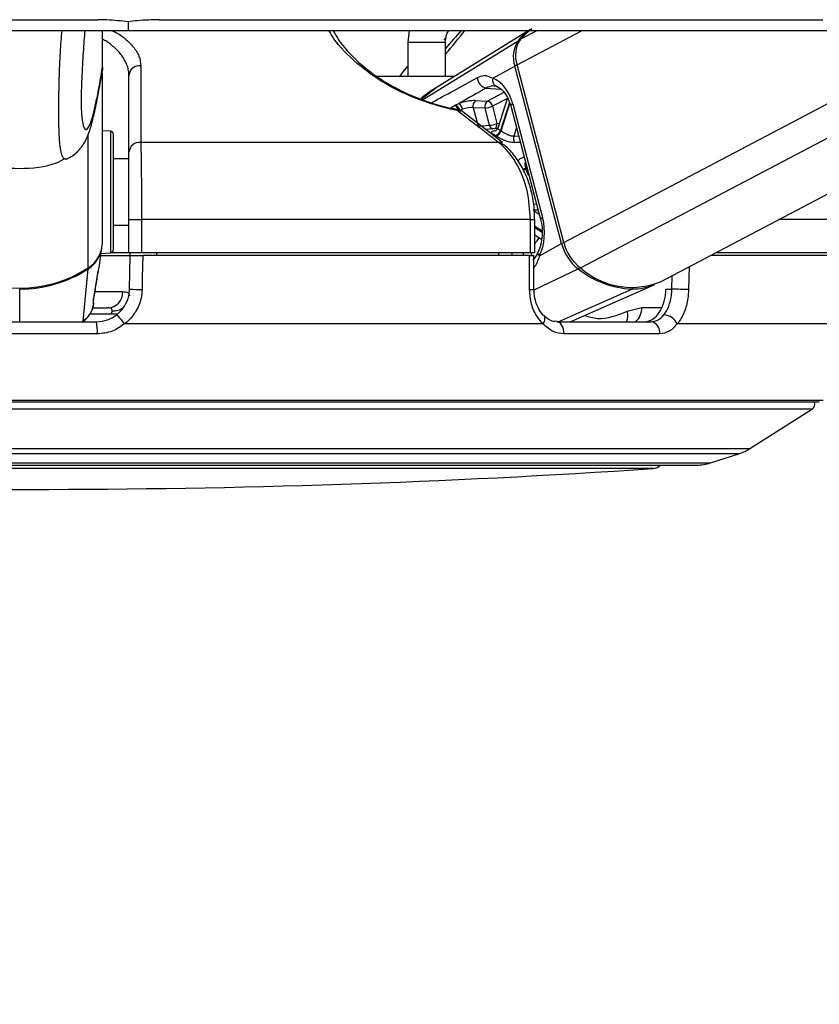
# Model space of a CAD drawing. Header units: millimetres. Extents: x 20 to 26560, y 40 to 18133.
# Tile 45 of 97: x 12956 to 13101, y 5840 to 6019. Entities that reach past the tile are written whole.
import ezdxf

# ---------------------------------------------------------------- set-up
doc = ezdxf.new("R2010")
doc.units = ezdxf.units.MM
doc.header["$LTSCALE"] = 2
doc.layers.add('COMPONENT_GEOMETRY', color=7, linetype='Continuous')
doc.styles.add('SLDTEXTSTYLE0', font='TXT', dxfattribs={"width": 0.75})
doc.dimstyles.new('SLDDIMSTYLE1', dxfattribs={"dimtxt": 150, "dimasz": 6.604, "dimexe": 0, "dimexo": 0.0625, "dimgap": 37.5, "dimtad": 0, "dimtih": 1, "dimtoh": 1, "dimdec": 0, "dimrnd": 1e-09, "dimzin": 12, "dimdsep": 46, "dimtxsty": 'SLDTEXTSTYLE0', "dimsah": 1, "dimcen": 0.09, "dimadec": 0, "dimazin": 3, "dimtfac": 1, "dimtdec": 0, "dimtofl": 0, "dimtmove": 0, "dimatfit": 3, "dimfxl": 1, "dimfrac": 2, "dimtolj": 1, "dimtzin": 12, "dimarcsym": 0})

# ---------------------------------------------------------------- blocks, each defined once
blk = doc.blocks.new('_D_4')
at = {"layer": 'COMPONENT_GEOMETRY', "color": 7}
for p, q in [((16972.58, 6016.65), (14872.65, 6016.65)), ((14879, 6016.65), (14879, 4080)), ((14578.89, 4049.53), (14533.19, 4049.53)), ((14533.19, 4049.53), (14533.19, 3811.41)), ((15179.1, 4049.53), (15224.8, 4049.53)), ((15224.8, 4049.53), (15224.8, 3811.41)), ((14533.19, 3811.41), (14578.89, 3811.41)), ((15224.8, 3811.41), (15179.1, 3811.41)), ((14879, 1650.33), (14879, 3586.98)), ((9299, 1650.33), (14885.35, 1650.33))]:
    blk.add_line(p, q, dxfattribs=at)
for points in [[(14879, 6016.65), (14877.98, 6010.05), (14880.01, 6010.05)], [(14879, 1650.33), (14880.01, 1656.93), (14877.98, 1656.93)]]:
    blk.add_solid(points, dxfattribs=at)
at = {"layer": 'COMPONENT_GEOMETRY', "color": 7, "char_height": 150, "attachment_point": 1, "style": 'SLDTEXTSTYLE0'}
for s, insert in [('7\'1.95"', (14578.89, 4004.77)), ('2183mm', (14469.83, 3780.34))]:
    blk.add_mtext(s, dxfattribs=dict(at, insert=insert))

msp = doc.modelspace()

# ---------------------------------------------------------------- linework, layer by layer
at = {"color": 7, "linetype": 'Continuous', "lineweight": 25}
for p, q in [((12975.38, 6018.23), (12975.38, 6016.65)), ((12970.7, 6010.02), (12970.7, 6016.65)), ((13026.29, 6016.65), (13026.07, 6014.51)), ((13047.98, 6016.65), (13031.08, 6006.19)), ((13071.84, 5971.1), (13158.43, 6016.65)), ((13026.07, 6014.51), (13026.07, 6008.36)), ((13032.87, 6008.36), (13032.87, 6014.51)), ((12970.7, 6010.02), (12970.7, 6010.01)), ((13041.44, 6007.98), (13045.43, 6010.21)), ((13053.9, 5978.02), (13045.43, 6010.21)), ((13054.3, 5978.24), (13045.83, 6010.43)), ((12970.7, 5978.24), (12970.7, 6008.89)), ((12975.5, 5994.61), (12975.5, 6008.5)), ((13034.6, 6003.1), (13035.3, 6003.43)), ((13038.31, 6003.95), (13040.45, 6003.86)), ((13041.37, 6002.92), (13042.19, 5999.81)), ((13044.12, 6004.43), (13042.34, 5998.95)), ((13044.69, 6002.98), (13050.11, 5982.36)), ((13045.05, 6003.36), (13050.47, 5982.74)), ((13035.94, 6002.37), (13035.46, 6002.17)), ((13035.58, 6002.03), (13035.63, 6001.99)), ((13043.19, 5996.36), (13035.69, 6002.15)), ((13037.89, 6002.66), (13038.78, 5999.3)), ((13040.04, 6002.57), (13037.89, 6002.66)), ((13040.86, 5999.46), (13040.04, 6002.57)), ((13038.78, 5999.3), (13040.86, 5999.46)), ((12972.14, 5998.39), (12970.7, 5998.46)), ((12972.7, 5991), (12972.7, 5997.79)), ((13042.08, 5998.87), (13040.13, 5998.73)), ((13042.48, 5996.36), (12977.64, 5996.36)), ((13043.07, 5996.23), (13043.14, 5996.18)), ((12975.5, 5993.36), (12972.7, 5993.36)), ((12972.7, 5976.93), (12972.7, 5991)), ((12975.5, 5982.36), (12977.77, 5982.36)), ((12975.5, 5976.36), (12975.5, 5982.36)), ((13048.26, 5982.36), (12977.77, 5982.36)), ((12977.77, 5982.36), (12977.77, 5976.36)), ((13048.26, 5976.36), (13048.26, 5982.36)), ((13049.05, 5976.36), (13049.05, 5982.36)), ((12972.7, 5981.36), (12975.5, 5981.36)), ((13049.05, 5979.61), (13050.27, 5978.82)), ((13049.91, 5975.79), (13053.9, 5978.02)), ((12970.22, 5974.62), (12970.61, 5977.23)), ((12970.46, 5976.24), (12972.14, 5976.33)), ((12975.5, 5976.36), (12972.29, 5976.36)), ((12977.77, 5976.36), (12975.5, 5976.36)), ((12975.71, 5975.86), (12975.72, 5976.36)), ((13048.26, 5976.36), (12977.77, 5976.36)), ((12980.5, 5976.36), (12980.5, 5975.86)), ((13042.47, 5976.36), (13042.47, 5975.86)), ((13049.05, 5976.36), (13048.26, 5976.36)), ((13106.13, 5976.36), (13081.84, 5976.36)), ((12970.4, 5975.86), (12975.71, 5975.86)), ((12975.61, 5969.75), (12975.71, 5975.86)), ((13048.09, 5975.86), (12977.99, 5975.86)), ((13048.89, 5969.72), (13048.88, 5975.86)), ((13106.1, 5975.86), (13080.89, 5975.86)), ((12967.19, 5963.96), (12968.11, 5973.43)), ((12969.12, 5968.11), (12969.91, 5973.03)), ((12969.85, 5972.78), (12969.91, 5973.03)), ((13055.44, 5963.86), (13070.81, 5970.62)), ((13072.81, 5969.75), (13073.91, 5969.75)), ((12968.86, 5966.36), (12971.69, 5966.36)), ((12972.37, 5965.21), (12972.44, 5965.8)), ((13065.8, 5965.77), (13068.43, 5966.41)), ((12945.4, 5963.86), (12969.61, 5963.86)), ((13053.02, 5963.86), (13070.14, 5963.86)), ((13050.57, 5963.46), (12974.68, 5963.46)), ((13106.3, 5963.46), (13074.87, 5963.46)), ((12969.77, 5961.64), (12945.24, 5961.64)), ((13071.65, 5961.64), (13054.31, 5961.64)), ((13100.61, 5949.26), (12814.4, 5949.26)), ((13088.04, 5940.85), (13099.35, 5948.08)), ((13080.88, 5938.25), (13086.2, 5939.98)), ((12836.6, 5937.86), (13078.4, 5937.86))]:
    msp.add_line(p, q, dxfattribs=at)
at = {"color": 8, "linetype": 'Continuous', "lineweight": 25}
for p, q in [((13032.99, 6015.4), (13032.59, 6014.94)), ((13045.83, 6010.43), (13057.66, 6016.65)), ((13046.43, 6015.05), (13049.49, 6016.65)), ((13054.3, 5978.24), (13127.32, 6016.65)), ((13057.33, 5973.62), (13139.13, 6016.65)), ((13026.07, 6014.51), (13032.87, 6014.51)), ((13028.68, 6004.1), (13046.04, 6014.8)), ((13031.09, 6006.17), (13028.43, 6004.17)), ((13040.26, 6006.22), (13042.84, 6006.04)), ((13040.45, 6003.86), (13043.48, 6005.45)), ((13044.09, 6004.35), (13041.37, 6002.92)), ((13044.47, 6003.6), (13042.83, 5998.52)), ((13042.94, 5998.45), (13044.54, 6003.39)), ((13035.48, 6002.1), (13035.46, 6002.17)), ((12968.13, 5973.62), (12968.13, 5997.87)), ((12972.14, 5998.39), (12972.14, 5991.21)), ((13045.73, 5999.01), (13045.25, 5997.52)), ((13045.25, 5997.52), (13046.12, 5997.53)), ((12972.14, 5991.21), (12972.14, 5976.33)), ((13047.62, 5991.84), (13047.37, 5991.71)), ((13047.42, 5991.54), (13047.66, 5991.67)), ((13048.86, 5985.19), (13049.36, 5985.2)), ((13049.65, 5984.1), (13048.78, 5984.07)), ((13048.78, 5984.07), (13049.84, 5983.38)), ((13048.26, 5982.36), (13049.05, 5982.36)), ((13106.13, 5982.36), (13093.24, 5982.36)), ((13050.36, 5980.29), (13049.05, 5981.14)), ((13049.05, 5980.93), (13050.37, 5980.09)), ((13044.81, 5976.36), (13044.94, 5975.86)), ((13047.07, 5975.86), (13046.93, 5976.36)), ((13048.36, 5976.36), (13048.49, 5975.86)), ((13048.92, 5969.65), (13056.92, 5973.43)), ((13073.91, 5969.75), (13073.97, 5972.22)), ((12955.7, 5969.96), (12955.7, 5969.78)), ((12955.7, 5963.86), (12955.7, 5969.78)), ((12969.43, 5969.31), (12974.4, 5969.31)), ((13053.31, 5963.86), (13066.65, 5969.78)), ((12969.04, 5967.77), (12969.13, 5968.11)), ((13068.43, 5966.41), (13072.05, 5966.41)), ((12972.37, 5965.21), (12968.42, 5965.21)), ((13101.31, 5949.55), (12813.7, 5949.55)), ((12815.66, 5948.08), (13099.35, 5948.08)), ((12826.97, 5940.85), (13088.04, 5940.85)), ((12828.81, 5939.98), (13086.2, 5939.98)), ((12834.13, 5938.25), (13080.88, 5938.25)), ((13070.52, 5937.23), (12844.49, 5937.23))]:
    msp.add_line(p, q, dxfattribs=at)
at = {"color": 7, "linetype": 'Continuous', "lineweight": 25, "flags": 128}
for points in [[(12802.14, 6018.61), (12809.9, 6018.61), (12825.41, 6018.61), (12833.17, 6018.61), (12840.93, 6018.61), (12856.45, 6018.61), (12864.21, 6018.61), (12879.73, 6018.61), (12887.48, 6018.61), (12903, 6018.61), (12910.76, 6018.61), (12918.52, 6018.61), (12934.04, 6018.61), (12941.8, 6018.61), (12955.8, 6018.61), (12969.8, 6018.61)], [(12980.97, 6018.61), (12984.85, 6018.61), (13000.36, 6018.61), (13008.12, 6018.61), (13023.64, 6018.61), (13031.4, 6018.61), (13046.92, 6018.61), (13054.67, 6018.61), (13070.19, 6018.61), (13077.95, 6018.61), (13085.71, 6018.61), (13101.23, 6018.61)], [(12802.29, 6016.65), (12810.05, 6016.65), (12825.57, 6016.65), (12833.33, 6016.65), (12841.09, 6016.65), (12856.6, 6016.65), (12864.36, 6016.65), (12879.88, 6016.65), (12887.64, 6016.65), (12903.16, 6016.65), (12910.91, 6016.65), (12918.67, 6016.65), (12934.19, 6016.65), (12941.95, 6016.65), (12958.67, 6016.65), (12967.03, 6016.65), (12975.38, 6016.65)], [(12975.38, 6016.65), (12979.26, 6016.65), (12987.02, 6016.65), (13002.54, 6016.65), (13010.3, 6016.65), (13018.06, 6016.65), (13033.57, 6016.65), (13041.33, 6016.65), (13056.85, 6016.65), (13064.61, 6016.65), (13080.13, 6016.65), (13087.89, 6016.65), (13103.4, 6016.65)], [(13046.43, 6015.05), (13048.03, 6016.62), (13048.48, 6016.95)], [(13034.49, 6003.04), (13034.51, 6003.06), (13034.6, 6003.1)], [(13034.8, 6002.37), (13034.77, 6002.37), (13034.74, 6002.37)], [(13042.25, 5998.88), (13042.2, 5998.88), (13042.08, 5998.87)], [(12977.99, 5975.86), (12977.92, 5971.86), (12977.88, 5969.69)], [(13048.1, 5969.69), (13048.1, 5973.68), (13048.09, 5975.86)], [(13076.92, 5969.69), (13076.62, 5969.69), (13076.27, 5969.7), (13075.88, 5969.71), (13075.46, 5969.72), (13075.03, 5969.73), (13074.62, 5969.74), (13074.24, 5969.75), (13073.91, 5969.75)], [(12969.13, 5968.11), (12969.14, 5968.12), (12969.14, 5968.15)], [(13054.31, 5961.64), (13054.31, 5962.06), (13054.25, 5962.47), (13054.14, 5962.86), (13053.98, 5963.2), (13053.78, 5963.48), (13053.55, 5963.69), (13053.29, 5963.82), (13053.02, 5963.86)]]:
    msp.add_lwpolyline(points, dxfattribs=at)
at = {"color": 8, "linetype": 'Continuous', "lineweight": 25, "flags": 128}
for points in [[(13024.51, 6008.26), (13025.5, 6009.5), (13025.99, 6010.11)], [(13045.05, 6003.36), (13044.89, 6003.26), (13044.77, 6003.16), (13044.7, 6003.07), (13044.68, 6002.99), (13044.69, 6002.98)], [(13042.19, 5999.81), (13042.52, 5999.85), (13042.64, 5999.86)], [(13050.47, 5982.74), (13050.31, 5982.64), (13050.19, 5982.54), (13050.13, 5982.45), (13050.11, 5982.37), (13050.11, 5982.36)], [(13049.91, 5975.79), (13049.77, 5975.97), (13049.67, 5976.14), (13049.62, 5976.3), (13049.63, 5976.44), (13049.65, 5976.51)], [(13077.01, 5973.82), (13076.97, 5971.86), (13076.92, 5969.69)], [(12973.22, 5965.26), (12972.98, 5965.23), (12972.37, 5965.21)], [(13050.57, 5963.46), (13050.74, 5963.79), (13050.85, 5964.1), (13050.9, 5964.39), (13050.88, 5964.64), (13050.79, 5964.85), (13050.72, 5964.93)]]:
    msp.add_lwpolyline(points, dxfattribs=at)
at = {"color": 7, "linetype": 'Continuous', "lineweight": 25}
for centre, radius, start, end in [((13139.37, 5922.36), 140.1, 137.6709, 139.4795), ((12926.2, 6104.41), 140.89, 319.2109, 321.4925), ((13053.82, 6008.46), 10.04, 121.9329, 140.8658), ((13050.38, 6011.9), 5.22, 146.2358, 198.8439), ((13050.8, 6012.13), 5.25, 146.2358, 198.8439), ((12977.41, 6008.36), 1.91, 82.1818, 175.6454), ((13040.62, 6008.13), 1.95, 179.288, 259.331), ((13042.6, 6007.63), 1.21, 163.1461, 256.3185), ((13034.25, 6001.92), 1.24, 11.8018, 73.1373), ((13034.36, 6002.12), 1.61, 8.8548, 54.2008), ((13039.06, 6002.99), 1.21, 128.29, 195.8417), ((13041.21, 6002.91), 1.21, 128.29, 195.8417), ((13039.85, 6006.01), 3.44, 273.1216, 296.1792), ((13040.2, 6002.69), 1.2, 11.2533, 77.531), ((13034.4, 6000.41), 2, 52.2739, 78.6001), ((13040.67, 6002.9), 3.44, 273.1216, 296.1792), ((12972.1, 5997.79), 0.6, 360, 87), ((13041.61, 5998.85), 1.26, 281.8171, 345.2408), ((13038.04, 5991.58), 7.14, 56.5666, 57.6035), ((13041.72, 5998.79), 1.27, 281.6622, 344.4307), ((13038.66, 5991.96), 7.78, 56.5666, 57.6035), ((13046.54, 5997.12), 1.35, 162.9959, 216.5044), ((12977.41, 5994.46), 1.91, 82.9291, 175.676), ((13032.16, 5987.62), 15.75, 14.4142, 15.0618), ((12965.17, 5978.29), 5.53, 302.355, 359.3919), ((13062.15, 5980.15), 8.52, 194.5087, 232.1054), ((13062.59, 5980.38), 8.57, 194.5087, 232.1054), ((12965.14, 5978.1), 5.54, 302.4474, 350.9412), ((12972.1, 5976.93), 0.6, 273, 0), ((12955.7, 5992.87), 22.92, 237.1577, 302.8423), ((12955.76, 5992.51), 22.73, 269.8607, 302.9232), ((13067.37, 5986.48), 16.72, 231.3289, 267.5615), ((13066.62, 5984.04), 13.96, 228.3041, 292.0004), ((12971.54, 5969.21), 2.86, 273.0853, 1.9107), ((12977.94, 6008.6), 38.91, 266.5664, 269.913), ((13066.73, 5980.03), 10.25, 269.554, 293.4239), ((12962.66, 5962.23), 7.13, 355.2404, 13.1689), ((12968.78, 5959.68), 7.01, 32.6276, 50.4585), ((13069.82, 5962.02), 1.87, 348.4362, 80.3174), ((13072.33, 5962.29), 2.8, 24.6735, 87.6038), ((13098.81, 5948.92), 1, 302.5961, 19.6398), ((13083.73, 5947.59), 8, 288, 302.5961), ((12957.5, 7627.02), 1693.56, 266.17378, 273.82622), ((13070.38, 5939.23), 2, 273.8262, 316.747), ((13078.4, 5945.86), 8, 270, 288)]:
    msp.add_arc(centre, radius, start, end, dxfattribs=at)
at = {"color": 8, "linetype": 'Continuous', "lineweight": 25}
for centre, radius, start, end in [((13046.25, 6014.43), 0.429, 84.6539, 119.9439), ((13046.3, 6008.55), 1.87, 103.9133, 117.4048), ((13034.13, 6001.87), 1.22, 15.411, 73.0731), ((13033.91, 6001.54), 1.05, 46.7026, 96.0584), ((13034.71, 6002.12), 0.265, 8.7368, 71.111), ((13035.09, 6001.26), 0.912, 57.7308, 97.3542), ((13041.71, 5999.64), 0.871, 192.0832, 250.3271), ((13041.32, 5999.63), 0.887, 297.848, 11.5883), ((13042.59, 5995.46), 0.909, 57.8667, 96.9384), ((13046.01, 5994.36), 2.98, 286.7872, 297.178), ((13046.12, 5994.15), 2.91, 286.6874, 296.3601), ((13040.02, 5985.17), 11.53, 321.5363, 328.3061), ((13054.77, 5976.35), 1.87, 103.9062, 117.4044), ((12967.69, 5973.41), 0.423, 2.4157, 24.5089), ((13056.46, 5974.29), 0.983, 298.017, 322.3156), ((13048.29, 5974.05), 4.37, 267.5845, 277.982), ((13066.46, 5970.18), 0.454, 295.8469, 331.408), ((12972.6, 5968.93), 3.13, 267.0231, 307.8361), ((13062.95, 5964.98), 2.96, 337.833, 15.5771), ((13065.14, 5966.28), 3.29, 312.5243, 2.1908)]:
    msp.add_arc(centre, radius, start, end, dxfattribs=at)
at = {"color": 7, "linetype": 'Continuous', "lineweight": 25}
for centre, major_axis, ratio, start_param, end_param in [((13040.43, 6000.79), (-0.17, 7.38), 0.672172, 5.052697, 6.043363), ((13036.56, 6002.96), (2.73, 0.61), 0.283233, 0.816072, 1.985765), ((13036.77, 6002.03), (1.77, 0.35), 0.303217, 0.823421, 1.993114), ((13045.85, 5980.17), (-0.17, 7.38), 0.672172, 4.062032, 5.052697)]:
    msp.add_ellipse(centre, major_axis=major_axis, ratio=ratio, start_param=start_param, end_param=end_param, dxfattribs=at)
for points, knots in [([(12975.38, 6018.23), (12974.08, 6018.37), (12972.21, 6018.58), (12970.36, 6018.6), (12969.8, 6018.61)], [0, 0, 0, 0, 0.700723, 1, 1, 1, 1]), ([(12980.97, 6018.61), (12979.67, 6018.58), (12977.81, 6018.53), (12975.94, 6018.3), (12975.38, 6018.23)], [0, 0, 0, 0, 0.700722, 1, 1, 1, 1]), ([(12967.49, 6016.65), (12967.48, 6016.52), (12967.42, 6015.76), (12967.31, 6014.27), (12967.17, 6012.16), (12967.05, 6010.14), (12966.96, 6008.25), (12966.9, 6006.86), (12966.86, 6005.71), (12966.84, 6004.96), (12966.83, 6004.31), (12966.83, 6003.8), (12966.84, 6003.3), (12966.85, 6002.81), (12966.88, 6002.1), (12966.91, 6001.69), (12966.93, 6001.39)], [0, 0, 0, 0, 0.0320929, 0.1753209, 0.3205038, 0.4669036, 0.5618775, 0.6584244, 0.702784, 0.7480076, 0.7774952, 0.8079831, 0.8330505, 0.8702261, 0.9083147, 1, 1, 1, 1]), ([(13012.51, 6016.65), (13012.9, 6015.95), (13014.06, 6013.9), (13016.83, 6011.05), (13020.36, 6008.28), (13023.83, 6006.14), (13028.34, 6004.08), (13032.29, 6002.89), (13034.36, 6002.45), (13034.74, 6002.37)], [0, 0, 0, 0, 0.135084, 0.394092, 0.521611, 0.653058, 0.809327, 0.965889, 1, 1, 1, 1]), ([(13032.87, 6014.51), (13032.9, 6014.91), (13032.95, 6015.62), (13033.22, 6016.37), (13033.47, 6016.63), (13033.49, 6016.65)], [0, 0, 0, 0, 0.522959, 0.946431, 1, 1, 1, 1]), ([(12970.7, 6010.01), (12970.7, 6009.7), (12970.7, 6009.37), (12970.61, 6009.06), (12970.61, 6009.04)], [0, 0, 0, 0, 0.950775, 1, 1, 1, 1]), ([(12977.67, 6010.25), (12977.67, 6009.61), (12977.66, 6006.42), (12977.65, 6001.79), (12977.64, 5997.79), (12977.64, 5996.36)], [0, 0, 0, 0, 0.138099, 0.690493, 1, 1, 1, 1]), ([(12964.16, 5993.35), (12964.55, 5993.54), (12965.37, 5993.94), (12966.24, 5994.72), (12967, 5995.6), (12967.56, 5996.52), (12968.05, 5997.57), (12968.58, 5999.06), (12969.18, 6001.29), (12969.87, 6004.61), (12970.36, 6007.33), (12970.62, 6008.94), (12970.63, 6009.03)], [0, 0, 0, 0, 0.033957, 0.072365, 0.117713, 0.172642, 0.243778, 0.347718, 0.529266, 0.752627, 0.986063, 1, 1, 1, 1]), ([(13020.37, 6008.36), (13021.04, 6008.36), (13022.86, 6008.36), (13025.53, 6008.36), (13027.21, 6008.36)], [0, 0, 0, 0, 0.366827, 1, 1, 1, 1]), ([(13027.21, 6008.36), (13028.95, 6008.36), (13031.55, 6008.36), (13033.83, 6008.36), (13034.58, 6008.36)], [0, 0, 0, 0, 0.669423, 1, 1, 1, 1]), ([(13038.67, 6008.16), (13039.06, 6008.32), (13039.58, 6008.53), (13040.49, 6008.46), (13041.03, 6008.19), (13041.44, 6007.98)], [0, 0, 0, 0, 0.417867, 0.554004, 1, 1, 1, 1]), ([(13042.31, 6006.46), (13042.01, 6006.53), (13041.31, 6006.71), (13040.64, 6006.4), (13040.26, 6006.22)], [0, 0, 0, 0, 0.429774, 1, 1, 1, 1]), ([(13042.11, 6006.5), (13042.26, 6006.44), (13042.67, 6006.27), (13043.45, 6005.61), (13044.23, 6004.42), (13044.55, 6003.41), (13044.69, 6002.98)], [0, 0, 0, 0, 0.151581, 0.447152, 0.763821, 1, 1, 1, 1]), ([(13031.06, 6006.18), (13031.02, 6006.16), (13030.03, 6005.62), (13029.15, 6004.91), (13028.32, 6004.22)], [0, 0, 0, 0, 0.045054, 1, 1, 1, 1]), ([(13040.26, 6006.22), (13038.67, 6005.33), (13037.01, 6004.39), (13035.36, 6003.46), (13035.3, 6003.43)], [0, 0, 0, 0, 0.961066, 1, 1, 1, 1]), ([(13033.8, 6002.58), (13033.85, 6002.62), (13034.03, 6002.78), (13034.3, 6002.93), (13034.49, 6003.04)], [0, 0, 0, 0, 0.27439, 1, 1, 1, 1]), ([(13042.48, 5996.36), (13041.65, 5997), (13039.15, 5998.93), (13036.65, 6000.87), (13034.98, 6002.16)], [0, 0, 0, 0, 0.330975, 1, 1, 1, 1]), ([(13041.87, 5997.61), (13041.77, 5997.68), (13041.5, 5997.86), (13041.24, 5998.11), (13041.22, 5998.31), (13041.47, 5998.46), (13041.85, 5998.5), (13042.04, 5998.52)], [0, 0, 0, 0, 0.116734, 0.333017, 0.551924, 0.773865, 1, 1, 1, 1]), ([(13042.33, 5998.96), (13042.29, 5998.86), (13042.22, 5998.67), (13042.03, 5998.51), (13041.93, 5998.47), (13041.93, 5998.47), (13041.93, 5998.47)], [0, 0, 0, 0, 0.3044764, 0.6160418, 0.8586395, 1, 1, 1, 1]), ([(13045.45, 5996.31), (13045.33, 5996.32), (13044.96, 5996.32), (13044.26, 5996.47), (13043.41, 5996.77), (13042.59, 5997.16), (13042.18, 5997.42), (13041.98, 5997.54)], [0, 0, 0, 0, 0.119584, 0.349288, 0.573021, 0.788436, 1, 1, 1, 1]), ([(13042.94, 5998.45), (13043.08, 5998.36), (13043.37, 5998.18), (13043.9, 5997.88), (13044.46, 5997.64), (13044.92, 5997.52), (13045.16, 5997.52), (13045.25, 5997.52)], [0, 0, 0, 0, 0.219859, 0.440343, 0.66314, 0.88549, 1, 1, 1, 1]), ([(12977.64, 5996.36), (12977.67, 5995.33), (12977.72, 5993.28), (12977.76, 5988.55), (12977.77, 5984.72), (12977.77, 5982.64), (12977.77, 5982.36)], [0, 0, 0, 0, 0.317078, 0.634488, 0.949899, 1, 1, 1, 1]), ([(13048.26, 5982.36), (13048.14, 5984.15), (13047.9, 5987.72), (13045.99, 5992.47), (13043.95, 5995.14), (13042.68, 5996.19), (13042.48, 5996.36)], [0, 0, 0, 0, 0.3136596, 0.6271455, 0.9416176, 1, 1, 1, 1]), ([(13049.02, 5982.36), (13049, 5983.26), (13048.96, 5985.23), (13048.32, 5988.16), (13047.26, 5991.03), (13045.75, 5993.54), (13044.34, 5995.28), (13043.35, 5995.95), (13043.09, 5996.12)], [0, 0, 0, 0, 0.163106, 0.354093, 0.546051, 0.739627, 0.933179, 1, 1, 1, 1]), ([(12975.5, 5982.36), (12975.5, 5982.61), (12975.5, 5984.42), (12975.5, 5987.78), (12975.5, 5991.92), (12975.5, 5993.71), (12975.5, 5994.61)], [0, 0, 0, 0, 0.050069, 0.365309, 0.6827, 1, 1, 1, 1]), ([(12947.32, 5993.53), (12947.88, 5993.22), (12950.43, 5991.85), (12953.39, 5991.72), (12955.7, 5991.63)], [0, 0, 0, 0, 0.218205, 1, 1, 1, 1]), ([(12955.7, 5991.63), (12958.02, 5991.72), (12960.97, 5991.85), (12963.53, 5993.22), (12964.09, 5993.53)], [0, 0, 0, 0, 0.781795, 1, 1, 1, 1]), ([(13050.11, 5982.36), (13050.18, 5982.06), (13050.39, 5981.16), (13050.45, 5979.55), (13050.19, 5977.82), (13049.82, 5976.91), (13049.65, 5976.51)], [0, 0, 0, 0, 0.153943, 0.459455, 0.765613, 1, 1, 1, 1]), ([(13049.65, 5976.52), (13049.62, 5976.45), (13049.39, 5975.97), (13049.08, 5975.42), (13048.78, 5975.17), (13048.69, 5975.1)], [0, 0, 0, 0, 0.109428, 0.731049, 1, 1, 1, 1]), ([(12970.17, 5974.62), (12970.14, 5974.32), (12970.02, 5973.48), (12969.92, 5973.05), (12969.85, 5972.78)], [0, 0, 0, 0, 0.3539933, 1, 1, 1, 1]), ([(12975.71, 5975.86), (12975.74, 5975.86), (12975.78, 5975.86), (12976.12, 5975.86), (12976.63, 5975.86), (12977.28, 5975.86), (12977.75, 5975.86), (12977.99, 5975.86)], [0, 0, 0, 0, 0.1975557, 0.39511, 0.5926965, 0.790302, 1, 1, 1, 1]), ([(13048.09, 5975.86), (13048.26, 5975.86), (13048.59, 5975.86), (13048.85, 5975.86), (13048.86, 5975.86), (13048.86, 5975.86)], [0, 0, 0, 0, 0.365444, 0.730886, 1, 1, 1, 1]), ([(12969.85, 5972.78), (12969.72, 5971.96), (12969.45, 5970.29), (12969.18, 5968.62), (12969.04, 5967.77)], [0, 0, 0, 0, 0.493257, 1, 1, 1, 1]), ([(12973.24, 5965.09), (12973.28, 5965.12), (12973.86, 5965.56), (12974.8, 5966.64), (12975.49, 5968.29), (12975.58, 5969.36), (12975.61, 5969.75)], [0, 0, 0, 0, 0.0295462, 0.4055488, 0.7790286, 1, 1, 1, 1]), ([(12974.4, 5969.31), (12974.55, 5969.3), (12975.18, 5969.27), (12975.56, 5969.01), (12975.58, 5968.62), (12975.59, 5968.54)], [0, 0, 0, 0, 0.2131405, 0.8337071, 1, 1, 1, 1]), ([(12977.88, 5969.69), (12977.84, 5969.15), (12977.73, 5967.72), (12976.78, 5965.52), (12975.51, 5964.1), (12974.74, 5963.5), (12974.68, 5963.46)], [0, 0, 0, 0, 0.220493, 0.593656, 0.970348, 1, 1, 1, 1]), ([(13050.57, 5963.46), (13050.2, 5963.87), (13049.31, 5964.86), (13048.33, 5967.01), (13048.18, 5968.8), (13048.1, 5969.69)], [0, 0, 0, 0, 0.260354, 0.63069, 1, 1, 1, 1]), ([(13050.73, 5964.94), (13050.68, 5964.98), (13050.27, 5965.35), (13049.6, 5966.37), (13048.99, 5968.01), (13048.94, 5969.19), (13048.92, 5969.73)], [0, 0, 0, 0, 0.047758, 0.38399, 0.720931, 1, 1, 1, 1]), ([(13068.94, 5963.86), (13069.38, 5963.93), (13070.25, 5964.06), (13071.4, 5965.1), (13072.27, 5966.63), (13072.72, 5968.29), (13072.79, 5969.36), (13072.81, 5969.75)], [0, 0, 0, 0, 0.218197, 0.436397, 0.654383, 0.871258, 1, 1, 1, 1]), ([(13072.44, 5965.09), (13072.47, 5965.12), (13072.82, 5965.56), (13073.39, 5966.64), (13073.82, 5968.29), (13073.89, 5969.36), (13073.91, 5969.75)], [0, 0, 0, 0, 0.029546, 0.405549, 0.779029, 1, 1, 1, 1]), ([(13076.92, 5969.69), (13076.88, 5969.15), (13076.8, 5967.72), (13076.2, 5965.52), (13075.39, 5964.1), (13074.9, 5963.5), (13074.87, 5963.46)], [0, 0, 0, 0, 0.220493, 0.593656, 0.970348, 1, 1, 1, 1]), ([(12969.09, 5967.27), (12969.05, 5966.99), (12968.97, 5966.4), (12968.6, 5965.49), (12968.02, 5964.62), (12967.46, 5964.17), (12967.19, 5963.96)], [0, 0, 0, 0, 0.209596, 0.458257, 0.738167, 1, 1, 1, 1]), ([(12969.04, 5967.77), (12969.02, 5967.48), (12968.99, 5967.02), (12969.09, 5967.12), (12969.09, 5967.24), (12969.09, 5967.27)], [0, 0, 0, 0, 0.581188, 0.917723, 1, 1, 1, 1]), ([(12969.09, 5967.19), (12969.09, 5967.2), (12969.1, 5967.28), (12969.1, 5967.38), (12969.11, 5967.51), (12969.1, 5967.62), (12969.09, 5967.74), (12969.13, 5968), (12969.15, 5968.15)], [0, 0, 0, 0, 0.009413, 0.064798, 0.135669, 0.269092, 0.610865, 1, 1, 1, 1]), ([(12967.14, 5963.86), (12967.39, 5964.06), (12967.9, 5964.45), (12968.39, 5965.14), (12968.8, 5965.9), (12968.94, 5966.45), (12969.02, 5966.78)], [0, 0, 0, 0, 0.269688, 0.533745, 0.710958, 1, 1, 1, 1]), ([(12972.44, 5965.8), (12972.45, 5965.86), (12972.46, 5966.09), (12972.3, 5966.26), (12971.99, 5966.35), (12971.8, 5966.36), (12971.69, 5966.36)], [0, 0, 0, 0, 0.1676088, 0.6396687, 0.7846509, 1, 1, 1, 1]), ([(12969.61, 5963.86), (12970.29, 5963.92), (12971.6, 5964.03), (12972.71, 5964.74), (12973.24, 5965.09)], [0, 0, 0, 0, 0.5195201, 1, 1, 1, 1]), ([(13052.98, 5963.93), (13052.81, 5963.92), (13052.28, 5963.87), (13051.54, 5964.2), (13050.96, 5964.76), (13050.74, 5964.98)], [0, 0, 0, 0, 0.225923, 0.70207, 1, 1, 1, 1]), ([(13070.14, 5963.86), (13070.57, 5963.92), (13071.41, 5964.03), (13072.11, 5964.74), (13072.44, 5965.09)], [0, 0, 0, 0, 0.5195201, 1, 1, 1, 1]), ([(12974.68, 5963.46), (12973.97, 5962.95), (12972.49, 5961.91), (12970.7, 5961.73), (12969.77, 5961.64)], [0, 0, 0, 0, 0.4853495, 1, 1, 1, 1]), ([(13054.31, 5961.64), (13053.66, 5961.72), (13052.29, 5961.88), (13051.16, 5962.92), (13050.57, 5963.46)], [0, 0, 0, 0, 0.475859, 1, 1, 1, 1]), ([(13074.87, 5963.46), (13074.4, 5962.95), (13073.44, 5961.91), (13072.26, 5961.73), (13071.65, 5961.64)], [0, 0, 0, 0, 0.485349, 1, 1, 1, 1])]:
    msp.add_open_spline(points, degree=3, knots=knots, dxfattribs=at)
at = {"color": 8, "linetype": 'Continuous', "lineweight": 25}
for points, knots in [([(12964.15, 5993.37), (12964.08, 5993.34), (12963.89, 5993.26), (12963.6, 5993.5), (12963.34, 5994.08), (12963.16, 5994.84), (12963.04, 5995.57), (12962.93, 5996.6), (12962.86, 5997.84), (12962.82, 5999.14), (12962.81, 6000.29), (12962.8, 6001.58), (12962.8, 6003), (12962.81, 6004.6), (12962.84, 6006.26), (12962.88, 6008.2), (12962.96, 6010.37), (12963.11, 6013.39), (12963.27, 6015.37), (12963.37, 6016.65)], [0, 0, 0, 0, 0.063889, 0.178499, 0.294172, 0.343905, 0.393918, 0.453724, 0.514879, 0.549831, 0.585515, 0.616134, 0.652218, 0.689559, 0.727838, 0.767055, 0.825998, 0.886253, 1, 1, 1, 1]), ([(12972.3, 6016.65), (12972.52, 6016.57), (12973.56, 6016.16), (12974.88, 6015.12), (12976.42, 6013.66), (12977.46, 6012), (12977.6, 6010.84), (12977.67, 6010.25)], [0, 0, 0, 0, 0.05664, 0.270502, 0.491946, 0.740888, 1, 1, 1, 1]), ([(13034.98, 6002.16), (13034.58, 6002.24), (13032.35, 6002.71), (13028.16, 6003.96), (13023.41, 6006.13), (13019.68, 6008.42), (13015.91, 6011.38), (13013.14, 6014.2), (13012.02, 6016.16), (13011.74, 6016.65)], [0, 0, 0, 0, 0.036345, 0.203686, 0.369904, 0.503216, 0.641418, 0.909362, 1, 1, 1, 1]), ([(12975.5, 6008.5), (12975.49, 6008.78), (12975.46, 6009.35), (12975.23, 6010.21), (12974.86, 6011.09), (12974.37, 6011.9), (12973.78, 6012.66), (12973.13, 6013.34), (12972.36, 6014.01), (12971.58, 6014.6), (12970.97, 6014.93), (12970.7, 6015.07)], [0, 0, 0, 0, 0.121384, 0.243822, 0.369632, 0.496631, 0.600105, 0.704306, 0.810969, 0.918575, 1, 1, 1, 1]), ([(12966.93, 6001.39), (12966.96, 6001.14), (12967.01, 6000.62), (12967.09, 6000.08), (12967.22, 5999.43), (12967.41, 5998.91), (12967.66, 5998.68), (12967.9, 5998.75), (12968.19, 5999.11), (12968.51, 5999.81), (12968.93, 6001.05), (12969.39, 6002.86), (12969.87, 6005.15), (12970.31, 6007.54), (12970.57, 6009.19), (12970.7, 6010.02)], [0, 0, 0, 0, 0.027351, 0.054016, 0.080851, 0.148772, 0.21746, 0.283348, 0.349464, 0.442524, 0.535874, 0.66709, 0.798771, 0.899307, 1, 1, 1, 1]), ([(13030.4, 6003.58), (13031.7, 6004.3), (13034.45, 6005.82), (13037.21, 6007.35), (13038.67, 6008.16)], [0, 0, 0, 0, 0.472376, 1, 1, 1, 1]), ([(13042.35, 5998.95), (13042.35, 5998.91), (13042.36, 5998.84), (13042.57, 5998.69), (13042.76, 5998.57), (13042.83, 5998.52)], [0, 0, 0, 0, 0.3725155, 0.7789086, 1, 1, 1, 1]), ([(13046.43, 5996.34), (13046.32, 5996.33), (13045.99, 5996.33), (13045.67, 5996.32), (13045.45, 5996.31)], [0, 0, 0, 0, 0.3491901, 1, 1, 1, 1]), ([(13046.07, 5992.87), (13046.09, 5992.96), (13046.18, 5993.26), (13046.55, 5993.58), (13046.96, 5993.66), (13047.17, 5993.71)], [0, 0, 0, 0, 0.176041, 0.584165, 1, 1, 1, 1]), ([(13047.35, 5992.85), (13047.32, 5992.75), (13047.24, 5992.52), (13047.28, 5992.11), (13047.35, 5991.81), (13047.37, 5991.71)], [0, 0, 0, 0, 0.332281, 0.764732, 1, 1, 1, 1]), ([(13047.42, 5991.54), (13047.48, 5991.35), (13047.59, 5990.97), (13047.81, 5990.54), (13047.98, 5990.37), (13048.02, 5990.33)], [0, 0, 0, 0, 0.428325, 0.857866, 1, 1, 1, 1]), ([(13049.91, 5975.79), (13049.85, 5975.61), (13049.72, 5975.24), (13049.51, 5974.72), (13049.28, 5974.22), (13049.07, 5973.86), (13048.93, 5973.67), (13048.89, 5973.61)], [0, 0, 0, 0, 0.220901, 0.443865, 0.673354, 0.905272, 1, 1, 1, 1]), ([(13058.06, 5965.01), (13058.84, 5964.77), (13061.41, 5963.97), (13063.99, 5965.03), (13065.8, 5965.77)], [0, 0, 0, 0, 0.302747, 1, 1, 1, 1])]:
    msp.add_open_spline(points, degree=3, knots=knots, dxfattribs=at)

# ---------------------------------------------------------------- dimensions: what is measured, and where the dimension line sits
at = {"layer": 'COMPONENT_GEOMETRY', "color": 7}
dim = msp.add_linear_dim(base=(14879, 1650.33), p1=(16975.12, 6016.65), p2=(9296.46, 1650.33), angle=90, dimstyle='SLDDIMSTYLE1', dxfattribs=at)
dim.commit()
dim.dimension.update_dxf_attribs({"geometry": '_D_4', "text_midpoint": (14879, 3833.49), "dimtype": 160})

doc.saveas('drawing.dxf')
